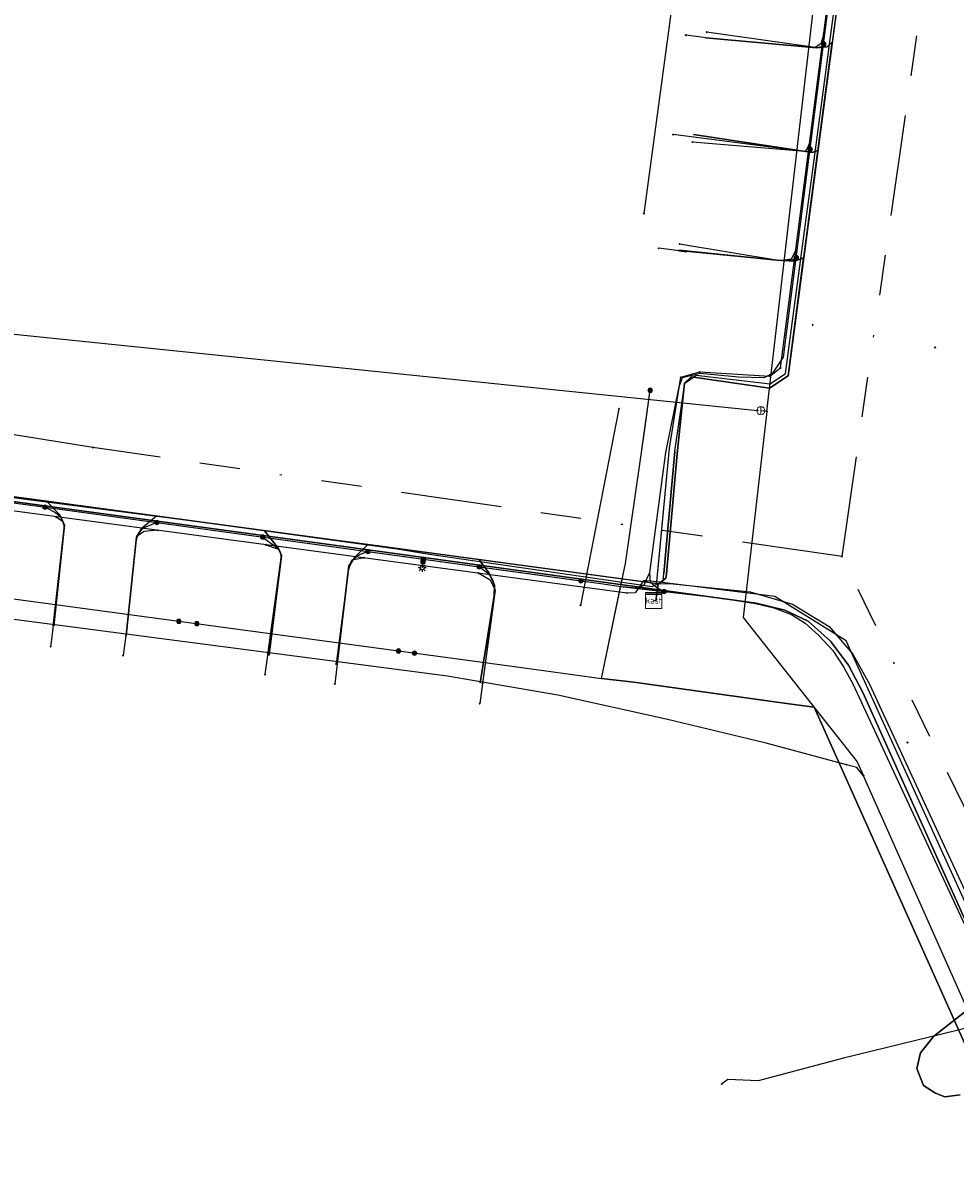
# Model space of a CAD drawing. Header units: metres. Extents: x 253430 to 254090, y 592748 to 593165.
# Tile 61 of 146: x 253817 to 253863, y 592752 to 592810. Entities that reach past the tile are written whole.
import ezdxf
from ezdxf.enums import TextEntityAlignment as Align
from ezdxf.lldxf.tags import DXFTag

# ---------------------------------------------------------------- set-up
doc = ezdxf.new("R2010")
doc.units = ezdxf.units.M
doc.linetypes.add('RI-OVERIG-SO', pattern=[17, 5, -2, 2, -2, 0, -2, 2, -2])
for name, color, linetype in [('B-WE-IE-MEUBILAIR-S', 7, 'Continuous'), ('B-WE-KL-DATA-G', 90, 'KL-DATA-SO'), ('B-WE-KL-DATA_DUCT-G', 90, 'Continuous'), ('B-WE-KL-DATA_HULPSTUK-S', 90, 'Continuous'), ('B-WE-KL-DATA_KABELBED-G', 90, 'Continuous'), ('B-WE-KL-DATA_MANTELBUIS-G', 90, 'Continuous'), ('B-WE-KL-ET_LS-G', 190, 'KL-LS-SO'), ('B-WE-KL-ET_LS_DUCT-G', 190, 'Continuous'), ('B-WE-KL-ET_LS_HULPSTUK-S', 190, 'Continuous'), ('B-WE-KL-ET_LS_KABELBED-G', 190, 'Continuous'), ('B-WE-KL-ET_LS_MANTELBUIS-G', 190, 'Continuous'), ('B-WE-KL-ET_MS-G', 130, 'KL-MS-SO'), ('B-WE-KL-ET_MS_KABELBED-G', 130, 'Continuous'), ('B-WE-KL-GAS_LD-G', 50, 'KL-GAS_LD-SO'), ('B-WE-KL-GAS_LD_HULPSTUK-S', 50, 'Continuous'), ('B-WE-KL-WATER-G', 170, 'KL-WATER-SO'), ('B-WE-KL-WATER_HULPSTUK-S', 170, 'Continuous'), ('B-WE-KL-WATER_MANTELBUIS-G', 170, 'Continuous'), ('B-WE-RI-VRIJVERVAL-G', 210, 'RI-OVERIG-SO'), ('B-WE-RI-VRIJVERVAL_HULPSTUK-S', 210, 'Continuous'), ('V-WE-KL-WATER-G', 170, 'V-KL-WATER-SO'), ('V-WE-KL-WATER_HULPSTUK-S', 170, 'Continuous')]:
    doc.layers.add(name, color=color, linetype=linetype)
doc.styles.add('NLCS-ISO', font='txt')
doc.styles.get("Standard").update_dxf_attribs({"font": 'simplex.shx'})
tags = doc.linetypes.add('KL-DATA-SO', pattern='A,4,-1,[101,NLCS.SHX,S=0.5,R=0,X=0,Y=0],-1,4,-1,["D",Standard,S=1,R=0,X=-0.25,Y=-0.5],-1.5', length=12.5).pattern_tags.tags
tags[18] = DXFTag(74, 10)
tags = doc.linetypes.add('KL-GAS_LD-SO', pattern='A,4,-1,[69,NLCS.SHX,S=0.5,R=0,X=0,Y=0],-1,4,-1,["L",Standard,S=1,R=0,X=0.25,Y=-0.5],-2', length=13).pattern_tags.tags
tags[18] = DXFTag(74, 10)
tags = doc.linetypes.add('KL-LS-SO', pattern='A,4,-1,[103,NLCS.SHX,S=0.75,R=0,X=0,Y=0],-1,4,-1,["L",Standard,S=1,R=0,X=0,Y=-0.5],-2', length=13).pattern_tags.tags
tags[18] = DXFTag(74, 10)
tags = doc.linetypes.add('KL-MS-SO', pattern='A,4,-1,[103,NLCS.SHX,S=0.75,R=0,X=0,Y=0],-1,4,-1,["M",Standard,S=1,R=0,X=0,Y=-0.5],-2', length=13).pattern_tags.tags
tags[18] = DXFTag(74, 10)
doc.linetypes.add('KL-WATER-SO', pattern='A,7,-0.5,[168,NLCS.SHX,S=0.75,R=0,X=0.75,Y=0],-2', length=9.5)
doc.linetypes.add('V-KL-WATER-SO', pattern='A,3.5,[24,NLCS.SHX,S=0.5,R=0,X=0,Y=0],3.5,-0.5,[168,NLCS.SHX,S=0.75,R=0,X=0.75,Y=0],-2', length=9.5)

# ---------------------------------------------------------------- blocks, each defined once
blk = doc.blocks.new('SKL-WTB_HULP_AFSLUITER-SO')
at = {"color": 0, "linetype": 'ByBlock', "lineweight": 18}
blk.add_lwpolyline([(0, 0.8), (0, -0.8)], dxfattribs=at)
blk.add_circle((0, 0), 1, dxfattribs=at)
at = {"color": 0, "linetype": 'ByBlock', "lineweight": 18, "style": 'NLCS-ISO', "flags": 1}
for tag, p in [('TYPE', (1.5, 0)), ('OMSCHRIJVING', (1.5, -3)), ('LABEL', (1.5, -1.5))]:
    blk.add_attdef(tag, p, '', height=1, dxfattribs=at)
blk = doc.blocks.new('SKL-WTB_HULP_OVERIG-SO')
at = {"color": 0, "linetype": 'ByBlock', "lineweight": 18}
for points in [[(-0.14, 0.14), (0.14, -0.14)], [(0.14, 0.14), (-0.14, -0.14)]]:
    blk.add_lwpolyline(points, dxfattribs=at)
at = {"color": 0, "linetype": 'ByBlock', "lineweight": 18, "style": 'NLCS-ISO', "flags": 1}
for tag, p in [('TYPE', (1.5, 0)), ('OMSCHRIJVING', (1.5, -3)), ('LABEL', (1.5, -1.5))]:
    blk.add_attdef(tag, p, '', height=1, dxfattribs=at)
blk = doc.blocks.new('SKL-WTB_HULP_KAST-SO')
at = {"color": 0, "linetype": 'ByBlock', "lineweight": 18}
for points in [[(-2, 2), (2, 2), (2, 1.68), (-2, 1.68)], [(-2, 1.52), (2, 1.52), (2, -2), (-2, -2)]]:
    blk.add_lwpolyline(points, close=True, dxfattribs=at)
at = {"color": 0, "linetype": 'ByBlock', "lineweight": 18, "style": 'NLCS-ISO'}
blk.add_text('kast', height=1.5, dxfattribs=at).set_placement((0, 0), align=Align.MIDDLE_CENTER)
at = {"color": 0, "linetype": 'ByBlock', "lineweight": 18, "style": 'NLCS-ISO', "flags": 1}
for tag, p in [('TYPE', (2.5, 0)), ('OMSCHRIJVING', (2.5, -3)), ('LABEL', (2.5, -1.5))]:
    blk.add_attdef(tag, p, '', height=1, dxfattribs=at)
blk = doc.blocks.new('SKL-WTB_HULP_MOF-SO')
at = {"linetype": 'ByBlock', "lineweight": 18}
h = blk.add_hatch(color=0, dxfattribs=at)
h.dxf.hatch_style = 1
h.paths.add_polyline_path([(-0.5625, 0, 1), (0.5625, 0, 1)])
at = {"color": 0, "linetype": 'ByBlock', "lineweight": 18}
blk.add_circle((0, 0), 0.5625, dxfattribs=at)
at = {"color": 0, "linetype": 'ByBlock', "lineweight": 18, "style": 'NLCS-ISO', "flags": 1}
for tag, p in [('TYPE', (1.5, 0)), ('OMSCHRIJVING', (1.5, -3)), ('LABEL', (1.5, -1.5))]:
    blk.add_attdef(tag, p, '', height=1, dxfattribs=at)
blk = doc.blocks.new('SIE-MEUBILAIR_PAAL_LICHTMAST-SO')
for points in [[(-0.62, 0), (-1, 0)], [(-0.71, 0.71), (-0.44, 0.44)], [(0, 1), (0, 0.62)], [(0.44, 0.44), (0.71, 0.71)], [(1, 0), (0.62, 0)], [(-0.71, -0.71), (-0.44, -0.44)], [(0, -0.62), (0, -1)], [(0.44, -0.44), (0.71, -0.71)]]:
    blk.add_lwpolyline(points)
blk.add_circle((0, 0), 0.5)
blk = doc.blocks.new('SRI-HULP_OVERIG-SO')
at = {"color": 0, "linetype": 'ByBlock', "lineweight": 18}
for points in [[(-0.14, 0.14), (0.14, -0.14)], [(0.14, 0.14), (-0.14, -0.14)]]:
    blk.add_lwpolyline(points, dxfattribs=at)
at = {"color": 0, "linetype": 'ByBlock', "lineweight": 18, "style": 'NLCS-ISO', "flags": 1}
for tag, p in [('TYPE', (1.5, 0)), ('OMSCHRIJVING', (1.5, -3)), ('LABEL', (1.5, -1.5))]:
    blk.add_attdef(tag, p, '', height=1, dxfattribs=at)

msp = doc.modelspace()

# ---------------------------------------------------------------- linework, layer by layer
at = {"layer": 'B-WE-KL-DATA-G'}
for points in [[(253848.479, 592780.859), (253848.586, 592780.845), (253848.699, 592781.687), (253792.675, 592789.251), (253792.125, 592788.862), (253791.866, 592786.704), (253791.337, 592786.467), (253790.977, 592786.494), (253783.037, 592787.435), (253782.461, 592787.481), (253782.258, 592787.543), (253782.116, 592787.761), (253782.045, 592788.063), (253783.047, 592792.876), (253783.374, 592797.083), (253783.907, 592797.51), (253784.719, 592797.378), (253786.801, 592797.154), (253787.253, 592797.14), (253787.77, 592800.584), (253791.979, 592829.434), (253792.79, 592834.774), (253793.527, 592840.048), (253795.352, 592852.556)], [(253854.563, 592836.113), (253860.773, 592836.046), (253860.951, 592835.872), (253855.144, 592792.001), (253854.218, 592791.392), (253850.335, 592791.953), (253850.01, 592791.637), (253849.65, 592788.13), (253849.116, 592782.183), (253849.081, 592781.968), (253848.725, 592781.684), (253848.699, 592781.687), (253848.586, 592780.845), (253848.479, 592780.859)], [(253853.86, 592830.697), (253859.104, 592830.252), (253860.09, 592829.367), (253855.144, 592792.001), (253854.218, 592791.392), (253850.335, 592791.953), (253850.01, 592791.637), (253849.65, 592788.13), (253849.116, 592782.183), (253849.081, 592781.968), (253848.725, 592781.684), (253848.699, 592781.687), (253848.586, 592780.845), (253848.479, 592780.859)], [(253853.206, 592825.564), (253858.412, 592824.805), (253859.41, 592824.231), (253855.144, 592792.001), (253854.218, 592791.392), (253850.335, 592791.953), (253850.01, 592791.637), (253849.65, 592788.13), (253849.116, 592782.183), (253849.081, 592781.968), (253848.725, 592781.684), (253848.699, 592781.687), (253848.586, 592780.845), (253848.479, 592780.859)], [(253852.474, 592819.82), (253857.168, 592819.547), (253858.332, 592819.066), (253858.621, 592818.269), (253855.144, 592792.001), (253854.218, 592791.392), (253850.335, 592791.953), (253850.01, 592791.637), (253849.65, 592788.13), (253849.116, 592782.183), (253849.081, 592781.968), (253848.725, 592781.684), (253848.699, 592781.687), (253848.586, 592780.845), (253848.479, 592780.859)], [(253851.844, 592814.869), (253857.28, 592814.245), (253857.814, 592814.001), (253858.011, 592813.66), (253855.144, 592792.001), (253854.218, 592791.392), (253850.335, 592791.953), (253850.01, 592791.637), (253849.65, 592788.13), (253849.116, 592782.183), (253849.081, 592781.968), (253848.725, 592781.684), (253848.699, 592781.687), (253848.586, 592780.845), (253848.479, 592780.859)], [(253856.335, 592801.983), (253857.4, 592809.934)], [(253856.335, 592801.983), (253857.4, 592809.934)], [(253848.479, 592780.859), (253848.586, 592780.845), (253848.699, 592781.687), (253848.725, 592781.684), (253849.081, 592781.968), (253849.116, 592782.183), (253849.65, 592788.13), (253850.01, 592791.637), (253850.335, 592791.953), (253854.218, 592791.392), (253855.144, 592792.001), (253857.337, 592808.564), (253857.085, 592808.327), (253856.555, 592808.285), (253851.068, 592808.779)], [(253848.479, 592780.859), (253848.586, 592780.845), (253848.699, 592781.687), (253848.725, 592781.684), (253849.081, 592781.968), (253849.116, 592782.183), (253849.65, 592788.13), (253850.01, 592791.637), (253850.335, 592791.953), (253854.218, 592791.392), (253855.144, 592792.001), (253856.624, 592803.18), (253856.349, 592803.085), (253850.455, 592803.972)], [(253855.993, 592799.433), (253856.335, 592801.983)], [(253855.993, 592799.433), (253856.335, 592801.983)], [(253838.707, 592782.958), (253848.405, 592781.557), (253848.951, 592781.825), (253848.984, 592782.199), (253849.525, 592788.272), (253850.02, 592791.641), (253850.587, 592792.046), (253854.263, 592791.616), (253855.013, 592792.124), (253855.993, 592799.433)], [(253838.707, 592782.958), (253848.405, 592781.557), (253848.951, 592781.825), (253848.984, 592782.199), (253849.525, 592788.272), (253850.02, 592791.641), (253850.587, 592792.046), (253854.263, 592791.616), (253855.013, 592792.124), (253855.993, 592799.433)], [(253848.479, 592780.859), (253848.586, 592780.845), (253848.699, 592781.687), (253848.725, 592781.684), (253849.081, 592781.968), (253849.116, 592782.183), (253849.65, 592788.13), (253850.01, 592791.637), (253850.335, 592791.953), (253854.218, 592791.392), (253855.144, 592792.001), (253855.919, 592797.856), (253855.478, 592797.699), (253854.593, 592797.744), (253849.725, 592798.238)], [(253848.479, 592780.859), (253848.586, 592780.845), (253848.699, 592781.687), (253802.472, 592787.928), (253801.438, 592786.799), (253800.68, 592782.036)], [(253848.479, 592780.859), (253848.586, 592780.845), (253848.699, 592781.687), (253807.869, 592787.2), (253808.229, 592786.47), (253808.304, 592785.963), (253808.019, 592781.048)], [(253848.479, 592780.859), (253848.586, 592780.845), (253848.699, 592781.687), (253812.947, 592786.514), (253812.164, 592785.834), (253811.819, 592785.29), (253811.243, 592780.614)], [(253814.42, 592786.27), (253817.33, 592785.893)], [(253814.42, 592786.27), (253817.33, 592785.893)], [(253817.33, 592785.893), (253825.229, 592784.872)], [(253817.33, 592785.893), (253825.229, 592784.872)], [(253848.479, 592780.859), (253848.586, 592780.845), (253848.699, 592781.687), (253818.36, 592785.784), (253819.01, 592785.109), (253819.243, 592784.603), (253818.687, 592779.585)], [(253848.479, 592780.859), (253848.586, 592780.845), (253848.699, 592781.687), (253823.816, 592785.047), (253823.048, 592784.415), (253822.809, 592783.996), (253822.287, 592779.128)], [(253825.229, 592784.872), (253827.915, 592784.504)], [(253825.229, 592784.872), (253827.915, 592784.504)], [(253827.915, 592784.504), (253835.755, 592783.428)], [(253827.915, 592784.504), (253835.755, 592783.428)], [(253848.479, 592780.859), (253848.586, 592780.845), (253848.699, 592781.687), (253829.168, 592784.325), (253829.871, 592783.437), (253830.01, 592783.091), (253829.328, 592778.181)], [(253848.479, 592780.859), (253848.586, 592780.845), (253848.699, 592781.687), (253834.296, 592783.633), (253833.689, 592783.041), (253833.35, 592782.583), (253832.776, 592777.717)], [(253835.755, 592783.428), (253837.236, 592783.171), (253838.707, 592782.958)], [(253835.755, 592783.428), (253837.236, 592783.171), (253838.707, 592782.958)], [(253848.479, 592780.859), (253848.586, 592780.845), (253848.699, 592781.687), (253839.828, 592782.886), (253840.311, 592782.222), (253840.589, 592781.619), (253840.569, 592781.095), (253839.876, 592776.778)]]:
    msp.add_lwpolyline(points, dxfattribs=at)
at = {"layer": 'B-WE-KL-DATA_DUCT-G'}
for points in [[(253848.479, 592780.859), (253848.586, 592780.845), (253848.699, 592781.687), (253792.675, 592789.251), (253792.125, 592788.862), (253791.866, 592786.704), (253791.337, 592786.467), (253790.977, 592786.494), (253783.037, 592787.435), (253782.461, 592787.481), (253782.258, 592787.543), (253782.045, 592788.063), (253783.047, 592792.876), (253783.374, 592797.083), (253783.907, 592797.51), (253787.253, 592797.14), (253787.952, 592801.831), (253791.782, 592828.084), (253792.514, 592832.954), (253793.345, 592838.747), (253795.405, 592852.957), (253763.802, 592857.853)], [(253860.951, 592835.872), (253855.144, 592792.001), (253854.218, 592791.392), (253850.335, 592791.953), (253850.01, 592791.637), (253849.65, 592788.13), (253849.116, 592782.183), (253849.081, 592781.968), (253848.978, 592781.886)], [(253848.515, 592781.712), (253792.675, 592789.251), (253792.125, 592788.862), (253791.866, 592786.704), (253791.337, 592786.467), (253790.977, 592786.494), (253783.037, 592787.435), (253782.461, 592787.481)], [(253849.274, 592781.71), (253853.269, 592781.287), (253855.374, 592780.682), (253857.184, 592779.58), (253858.361, 592778.197), (253859.183, 592776.708), (253870.02, 592753.263), (253870.315, 592752.555)]]:
    msp.add_lwpolyline(points, dxfattribs=at)
at = {"layer": 'B-WE-KL-DATA_KABELBED-G'}
for points in [[(253858.011, 592813.66), (253857.337, 592808.564)], [(253851.068, 592808.779), (253856.555, 592808.285), (253857.085, 592808.327), (253857.337, 592808.564)], [(253857.337, 592808.564), (253856.624, 592803.18)], [(253850.455, 592803.972), (253856.349, 592803.085), (253856.624, 592803.18)], [(253856.624, 592803.18), (253855.919, 592797.856)], [(253849.725, 592798.238), (253854.593, 592797.744), (253855.478, 592797.699), (253855.919, 592797.856)], [(253855.919, 592797.856), (253855.144, 592792.001), (253854.218, 592791.392), (253850.335, 592791.953), (253850.01, 592791.637), (253849.65, 592788.13)], [(253849.65, 592788.13), (253849.116, 592782.183)], [(253818.36, 592785.784), (253812.947, 592786.514)], [(253818.687, 592779.585), (253819.243, 592784.603), (253819.01, 592785.109), (253818.36, 592785.784)], [(253823.816, 592785.047), (253818.36, 592785.784)], [(253823.816, 592785.047), (253823.048, 592784.415), (253822.809, 592783.996), (253822.287, 592779.128)], [(253829.168, 592784.325), (253823.816, 592785.047)], [(253829.328, 592778.181), (253830.01, 592783.091), (253829.871, 592783.437), (253829.168, 592784.325)], [(253834.296, 592783.633), (253829.168, 592784.325)], [(253832.776, 592777.717), (253833.35, 592782.583), (253833.689, 592783.041), (253834.296, 592783.633)], [(253839.828, 592782.886), (253834.296, 592783.633)], [(253839.876, 592776.778), (253840.569, 592781.095), (253840.589, 592781.619), (253840.311, 592782.222), (253839.828, 592782.886)], [(253848.515, 592781.712), (253839.828, 592782.886)], [(253849.116, 592782.183), (253849.081, 592781.968), (253848.978, 592781.886)], [(253848.479, 592780.859), (253848.586, 592780.845), (253848.699, 592781.687)], [(253848.699, 592781.687), (253848.515, 592781.712)], [(253848.725, 592781.684), (253848.699, 592781.687)], [(253848.978, 592781.886), (253848.725, 592781.684)], [(253848.725, 592781.684), (253849.274, 592781.71)], [(253849.274, 592781.71), (253853.269, 592781.287), (253855.374, 592780.682), (253857.184, 592779.58), (253858.361, 592778.197), (253859.183, 592776.708), (253870.02, 592753.263), (253870.315, 592752.555)]]:
    msp.add_lwpolyline(points, dxfattribs=at)
at = {"layer": 'B-WE-KL-DATA_MANTELBUIS-G'}
for points in [[(253849.524, 592788.272), (253848.984, 592782.199)], [(253849.116, 592782.183), (253849.65, 592788.13)]]:
    msp.add_lwpolyline(points, dxfattribs=at)
at = {"layer": 'B-WE-KL-ET_LS-G'}
for points in [[(253794.197, 592787.212), (253794.266, 592787.986), (253794.568, 592788.369), (253795.628, 592788.498), (253817.57, 592785.592), (253845.856, 592781.705), (253846.964, 592781.543), (253847.625, 592781.497), (253848.01, 592781.618), (253848.113, 592781.873), (253848.292, 592782.25), (253849.088, 592788.21), (253849.744, 592791.467), (253849.905, 592791.929), (253850.787, 592792.145), (253852.685, 592791.954), (253853.968, 592791.93), (253854.391, 592792.146), (253854.927, 592792.934), (253860.513, 592836.657)], [(253848.993, 592781.308), (253848.625, 592781.512), (253848.324, 592781.76), (253848.292, 592782.25), (253849.088, 592788.21), (253849.744, 592791.467), (253849.905, 592791.929), (253850.787, 592792.145), (253852.685, 592791.954), (253853.968, 592791.93), (253854.391, 592792.146), (253854.927, 592792.934), (253860.513, 592836.657)], [(253856.911, 592808.464), (253856.788, 592808.331), (253856.599, 592808.28), (253851.466, 592808.732), (253850.077, 592808.909)], [(253856.244, 592803.241), (253856.123, 592803.116), (253855.948, 592803.143), (253849.448, 592803.973)], [(253794.246, 592800.045), (253793.482, 592795.409), (253793.05, 592790.288), (253800.496, 592788.43), (253799.791, 592783.226), (253841.574, 592777.581), (253845.892, 592776.994), (253847.498, 592776.81), (253855.067, 592775.754), (253856.448, 592775.567), (253866.675, 592752.695)], [(253855.557, 592797.87), (253855.403, 592797.755), (253854.819, 592797.708), (253849.721, 592798.206), (253850.118, 592798.156), (253848.73, 592798.333)], [(253866.675, 592752.695), (253856.448, 592775.567), (253855.067, 592775.754), (253847.498, 592776.81), (253845.892, 592776.994), (253847.077, 592782.695), (253847.837, 592787.972), (253848.305, 592791.288)], [(253794.197, 592787.212), (253794.266, 592787.986), (253794.568, 592788.369), (253795.628, 592788.498), (253817.57, 592785.592), (253845.856, 592781.705), (253846.964, 592781.543), (253848.993, 592781.308)], [(253794.197, 592787.212), (253794.266, 592787.986), (253794.568, 592788.369), (253795.628, 592788.498), (253817.57, 592785.592), (253844.866, 592781.841)], [(253818.281, 592785.494), (253818.765, 592785.238), (253818.879, 592785.166), (253818.978, 592785.078), (253819.06, 592784.975), (253819.126, 592784.856), (253819.206, 592784.597), (253819.212, 592784.326), (253818.738, 592780.057), (253818.621, 592779.064), (253818.559, 592778.568)], [(253823.831, 592784.732), (253823.271, 592784.505), (253823.074, 592784.385), (253822.928, 592784.206), (253822.832, 592783.989), (253822.783, 592783.756), (253822.287, 592779.128), (253822.153, 592778.137)], [(253829.073, 592784.011), (253829.72, 592783.546), (253829.851, 592783.421), (253829.94, 592783.264), (253829.986, 592783.088), (253829.984, 592782.907), (253829.191, 592777.19)], [(253834.301, 592783.292), (253833.921, 592783.136), (253833.71, 592783.015), (253833.541, 592782.84), (253833.499, 592782.784), (253833.38, 592782.571), (253833.321, 592782.334), (253832.659, 592776.724)], [(253837.034, 592782.781), (253836.995, 592782.484)], [(253837.052, 592782.914), (253837.034, 592782.781)], [(253839.832, 592782.532), (253840.164, 592782.291), (253840.34, 592782.123), (253840.464, 592781.914), (253840.491, 592781.849), (253840.562, 592781.614), (253840.579, 592781.369), (253840.535, 592780.847), (253839.85, 592775.756)], [(253844.866, 592781.841), (253845.856, 592781.705), (253846.964, 592781.543), (253851.756, 592780.987), (253853.524, 592780.708), (253854.446, 592780.501), (253855.322, 592780.162), (253856.001, 592779.735), (253856.675, 592779.127), (253857.367, 592778.387), (253857.905, 592777.566), (253858.364, 592776.726), (253868.832, 592754.178), (253869.106, 592753.808), (253869.781, 592752.576)], [(253848.993, 592781.308), (253851.756, 592780.987), (253853.524, 592780.708), (253854.446, 592780.501), (253855.322, 592780.162), (253856.001, 592779.735), (253856.675, 592779.127), (253857.367, 592778.387), (253857.905, 592777.566), (253858.364, 592776.726), (253868.832, 592754.178), (253869.106, 592753.808), (253869.781, 592752.576)]]:
    msp.add_lwpolyline(points, dxfattribs=at)
at = {"layer": 'B-WE-KL-ET_LS_DUCT-G'}
for points in [[(253846.818, 592781.451), (253847.077, 592782.695), (253847.837, 592787.972), (253848.033, 592789.361)], [(253848.292, 592782.25), (253849.088, 592788.21)]]:
    msp.add_lwpolyline(points, dxfattribs=at)
at = {"layer": 'B-WE-KL-ET_LS_KABELBED-G'}
for points in [[(253849.088, 592788.21), (253849.744, 592791.467), (253849.905, 592791.929), (253850.787, 592792.145), (253852.685, 592791.954), (253853.968, 592791.93), (253854.391, 592792.146), (253854.927, 592792.934), (253860.513, 592836.657)], [(253794.246, 592800.045), (253793.482, 592795.409), (253793.05, 592790.288), (253800.496, 592788.43), (253799.791, 592783.226), (253841.574, 592777.581), (253845.892, 592776.994)], [(253848.033, 592789.361), (253848.305, 592791.288)], [(253846.818, 592781.451), (253847.077, 592782.695), (253847.837, 592787.972), (253848.033, 592789.361)], [(253794.197, 592787.212), (253794.266, 592787.986), (253794.568, 592788.369), (253795.628, 592788.498), (253817.57, 592785.592), (253844.866, 592781.841)], [(253848.292, 592782.25), (253849.088, 592788.21)], [(253846.964, 592781.543), (253847.625, 592781.497), (253848.01, 592781.618), (253848.113, 592781.873), (253848.292, 592782.25)], [(253848.993, 592781.308), (253848.625, 592781.512), (253848.324, 592781.76), (253848.292, 592782.25)], [(253844.866, 592781.841), (253845.856, 592781.705), (253846.964, 592781.543)], [(253845.892, 592776.994), (253846.818, 592781.451)], [(253848.993, 592781.308), (253846.964, 592781.543)], [(253848.993, 592781.308), (253851.756, 592780.987), (253853.524, 592780.708), (253854.446, 592780.501), (253855.322, 592780.162), (253856.001, 592779.735), (253856.675, 592779.127), (253857.367, 592778.387), (253857.905, 592777.566), (253858.364, 592776.726), (253868.832, 592754.178), (253869.106, 592753.808), (253869.781, 592752.576)], [(253845.892, 592776.994), (253847.498, 592776.81), (253855.067, 592775.754), (253856.448, 592775.567), (253866.675, 592752.695)]]:
    msp.add_lwpolyline(points, dxfattribs=at)
at = {"layer": 'B-WE-KL-ET_LS_MANTELBUIS-G'}
for points in [[(253846.818, 592781.451), (253847.077, 592782.695), (253847.837, 592787.972), (253848.033, 592789.361)], [(253848.292, 592782.25), (253849.088, 592788.21)]]:
    msp.add_lwpolyline(points, dxfattribs=at)
at = {"layer": 'B-WE-KL-ET_MS-G'}
for points in [[(253864.541, 592763.647), (253858.871, 592776.264), (253858.138, 592777.662), (253857.247, 592778.852), (253856.152, 592779.834), (253854.981, 592780.381), (253853.556, 592780.73), (253832.634, 592783.599), (253810.709, 592786.579), (253794.056, 592788.778), (253793.36, 592788.798), (253792.83, 592788.681), (253792.432, 592788.382), (253792.143, 592787.755), (253791.802, 592785.281), (253791.999, 592784.344), (253792.344, 592783.958), (253792.809, 592783.807), (253793.348, 592784.069), (253793.478, 592784.631)], [(253864.541, 592763.647), (253858.871, 592776.264), (253858.138, 592777.662), (253857.247, 592778.852), (253856.152, 592779.834), (253854.981, 592780.381), (253853.556, 592780.73), (253832.634, 592783.599), (253810.709, 592786.579), (253794.056, 592788.778), (253793.36, 592788.798), (253792.83, 592788.681), (253792.432, 592788.382), (253792.143, 592787.755), (253791.802, 592785.281), (253791.999, 592784.344), (253792.344, 592783.958), (253792.809, 592783.807), (253793.348, 592784.069), (253793.478, 592784.631)], [(253864.541, 592763.647), (253858.871, 592776.264), (253858.138, 592777.662), (253857.247, 592778.852), (253856.152, 592779.834), (253854.981, 592780.381), (253853.556, 592780.73), (253832.634, 592783.599), (253810.709, 592786.579), (253794.056, 592788.778), (253793.36, 592788.798), (253792.83, 592788.681), (253792.432, 592788.382), (253792.143, 592787.755), (253791.802, 592785.281), (253791.999, 592784.344), (253792.344, 592783.958), (253792.809, 592783.807), (253793.348, 592784.069), (253793.478, 592784.631)], [(253794.388, 592788.734), (253810.709, 592786.579), (253832.634, 592783.599), (253853.556, 592780.73), (253854.981, 592780.381), (253856.152, 592779.834), (253857.247, 592778.852), (253858.138, 592777.662), (253858.871, 592776.264), (253864.541, 592763.647)], [(253794.388, 592788.734), (253810.709, 592786.579), (253832.634, 592783.599), (253853.556, 592780.73), (253854.981, 592780.381), (253856.152, 592779.834), (253857.247, 592778.852), (253858.138, 592777.662), (253858.871, 592776.264), (253864.541, 592763.647)], [(253794.388, 592788.734), (253810.709, 592786.579), (253832.634, 592783.599), (253853.556, 592780.73), (253854.981, 592780.381), (253856.152, 592779.834), (253857.247, 592778.852), (253858.138, 592777.662), (253858.871, 592776.264), (253864.541, 592763.647)], [(253863.896, 592760.437), (253862.387, 592759.25), (253861.725, 592758.416), (253861.539, 592757.647), (253861.873, 592756.8), (253862.461, 592756.425), (253862.927, 592756.249), (253863.689, 592756.345)], [(253863.689, 592756.345), (253862.927, 592756.249), (253862.461, 592756.425), (253861.873, 592756.8), (253861.539, 592757.647), (253861.725, 592758.416), (253862.387, 592759.25), (253863.896, 592760.437)], [(253863.896, 592760.437), (253862.387, 592759.25), (253861.725, 592758.416), (253861.539, 592757.647), (253861.873, 592756.8), (253862.461, 592756.425), (253862.927, 592756.249), (253863.689, 592756.345)], [(253863.689, 592756.345), (253862.927, 592756.249), (253862.461, 592756.425), (253861.873, 592756.8), (253861.539, 592757.647), (253861.725, 592758.416), (253862.387, 592759.25), (253863.896, 592760.437)], [(253863.896, 592760.437), (253862.387, 592759.25), (253861.725, 592758.416), (253861.539, 592757.647), (253861.873, 592756.8), (253862.461, 592756.425), (253862.927, 592756.249), (253863.689, 592756.345)], [(253863.689, 592756.345), (253862.927, 592756.249), (253862.461, 592756.425), (253861.873, 592756.8), (253861.539, 592757.647), (253861.725, 592758.416), (253862.387, 592759.25), (253863.896, 592760.437)]]:
    msp.add_lwpolyline(points, dxfattribs=at)
at = {"layer": 'B-WE-KL-ET_MS_KABELBED-G'}
msp.add_lwpolyline([(253794.388, 592788.734), (253810.709, 592786.579), (253832.634, 592783.599), (253853.556, 592780.73), (253854.981, 592780.381), (253856.152, 592779.834), (253857.247, 592778.852), (253858.138, 592777.662), (253858.871, 592776.264), (253864.541, 592763.647), (253864.781, 592762.438), (253864.589, 592761.499), (253863.896, 592760.437), (253862.387, 592759.25), (253861.725, 592758.416), (253861.539, 592757.647), (253861.873, 592756.8), (253862.461, 592756.425), (253862.927, 592756.249), (253863.689, 592756.345)], dxfattribs=at)
at = {"layer": 'B-WE-KL-GAS_LD-G'}
msp.add_lwpolyline([(253846.754, 592790.378), (253844.848, 592780.618)], dxfattribs=at)
at = {"layer": 'B-WE-KL-WATER-G'}
for points in [[(253854.249, 592791.991), (253854.768, 592792.398), (253859.145, 592826.14), (253860.994, 592840.801), (253861.277, 592843.378), (253860.862, 592843.768), (253856.12, 592844.263), (253853.616, 592848.169)], [(253856.919, 592808.975), (253856.77, 592808.475), (253856.489, 592808.293), (253851.103, 592809.057)], [(253856.214, 592803.546), (253856.085, 592803.251), (253855.981, 592803.138), (253850.408, 592803.603)], [(253855.521, 592798.203), (253855.302, 592797.796), (253854.752, 592797.717), (253849.764, 592798.543)], [(253848.629, 592781.79), (253849.269, 592788.417), (253849.818, 592791.933), (253850.762, 592792.202), (253854.249, 592791.991)], [(253854.094, 592790.243), (253853.796, 592790.277)], [(253847.158, 592781.234), (253803.415, 592787.073)], [(253818.83, 592785.015), (253819.151, 592784.804), (253819.244, 592784.611), (253818.711, 592779.609)], [(253823.863, 592784.344), (253823.203, 592784.288), (253822.814, 592784.045), (253822.302, 592779.126)], [(253829.242, 592783.626), (253829.863, 592783.415), (253830.01, 592783.092), (253829.402, 592778.171)], [(253834.108, 592782.976), (253833.505, 592782.859), (253833.348, 592782.565), (253832.727, 592777.723)], [(253839.797, 592782.217), (253840.363, 592781.894), (253840.614, 592781.376), (253839.987, 592776.747)], [(253848.129, 592781.834), (253847.981, 592781.84), (253847.553, 592781.239), (253847.158, 592781.234)], [(253848.629, 592781.79), (253848.129, 592781.834)], [(253870.07, 592752.565), (253866.882, 592759.439), (253858.035, 592778.862), (253854.487, 592781.057), (253848.629, 592781.79)]]:
    msp.add_lwpolyline(points, dxfattribs=at)
at = {"layer": 'B-WE-KL-WATER_MANTELBUIS-G'}
msp.add_lwpolyline([(253848.68, 592782.278), (253849.269, 592788.417)], dxfattribs=at)
at = {"layer": 'B-WE-RI-VRIJVERVAL-G'}
for points in [[(253857.83, 592783.04), (253863.14, 592820.03)], [(253820.66, 592788.45), (253781.33, 592794.77)], [(253857.83, 592783.04), (253820.66, 592788.45)], [(253872.743, 592752.463), (253857.83, 592783.04)]]:
    msp.add_lwpolyline(points, dxfattribs=at)
at = {"layer": 'V-WE-KL-WATER-G'}
for points in [[(253859.296, 592835.275), (253859.253, 592835.362), (253859.186, 592835.886), (253852.948, 592836.795), (253847.988, 592800.057)], [(253854.094, 592790.243), (253859.296, 592835.275)], [(253793.218, 592795.537), (253816.742, 592794.079), (253853.628, 592790.294)], [(253854.094, 592790.243), (253852.912, 592780.011), (253858.579, 592772.865), (253858.888, 592772.171)], [(253858.052, 592772.716), (253854.053, 592773.784), (253849.096, 592774.981), (253843.717, 592776.162), (253838.253, 592777.11), (253802.678, 592781.758)], [(253858.888, 592772.171), (253858.554, 592772.582), (253858.052, 592772.716)], [(253867.565, 592752.661), (253858.888, 592772.171)], [(253866.372, 592759.529), (253866.316, 592759.918), (253865.687, 592760.069), (253857.893, 592758.163), (253853.668, 592757.028), (253852.155, 592757.094), (253851.848, 592756.877)]]:
    msp.add_lwpolyline(points, dxfattribs=at)

# ---------------------------------------------------------------- block references
at = {"layer": 'B-WE-IE-MEUBILAIR-S', "xscale": 0.2, "yscale": 0.2, "zscale": 0.2}
msp.add_blockref('SIE-MEUBILAIR_PAAL_LICHTMAST-SO', (253836.995, 592782.484), dxfattribs=at)
at = {"layer": 'B-WE-KL-DATA_HULPSTUK-S', "xscale": 0.2, "yscale": 0.2, "zscale": 0.2}
msp.add_blockref('SKL-WTB_HULP_KAST-SO', (253848.479, 592780.859), dxfattribs=at)
at = {"layer": 'B-WE-KL-ET_LS_HULPSTUK-S', "xscale": 0.2, "yscale": 0.2, "zscale": 0.2}
for name, p in [('SKL-WTB_HULP_OVERIG-SO', (253850.077, 592808.909)), ('SKL-WTB_HULP_MOF-SO', (253856.911, 592808.464)), ('SKL-WTB_HULP_OVERIG-SO', (253849.448, 592803.973)), ('SKL-WTB_HULP_MOF-SO', (253856.244, 592803.241)), ('SKL-WTB_HULP_OVERIG-SO', (253848.73, 592798.333)), ('SKL-WTB_HULP_MOF-SO', (253855.557, 592797.87)), ('SKL-WTB_HULP_MOF-SO', (253848.305, 592791.288)), ('SKL-WTB_HULP_MOF-SO', (253818.281, 592785.494)), ('SKL-WTB_HULP_MOF-SO', (253823.831, 592784.732)), ('SKL-WTB_HULP_MOF-SO', (253829.073, 592784.011)), ('SKL-WTB_HULP_MOF-SO', (253834.301, 592783.292)), ('SKL-WTB_HULP_MOF-SO', (253837.034, 592782.781)), ('SKL-WTB_HULP_MOF-SO', (253837.052, 592782.914)), ('SKL-WTB_HULP_MOF-SO', (253839.832, 592782.532)), ('SKL-WTB_HULP_MOF-SO', (253844.866, 592781.841)), ('SKL-WTB_HULP_MOF-SO', (253848.993, 592781.308)), ('SKL-WTB_HULP_MOF-SO', (253824.92, 592779.831)), ('SKL-WTB_HULP_MOF-SO', (253825.812, 592779.711)), ('SKL-WTB_HULP_OVERIG-SO', (253818.559, 592778.568)), ('SKL-WTB_HULP_OVERIG-SO', (253822.153, 592778.137)), ('SKL-WTB_HULP_MOF-SO', (253835.82, 592778.358)), ('SKL-WTB_HULP_MOF-SO', (253836.612, 592778.251)), ('SKL-WTB_HULP_OVERIG-SO', (253829.191, 592777.19)), ('SKL-WTB_HULP_OVERIG-SO', (253832.659, 592776.724)), ('SKL-WTB_HULP_OVERIG-SO', (253839.85, 592775.756))]:
    msp.add_blockref(name, p, dxfattribs=at)
at = {"layer": 'B-WE-KL-GAS_LD_HULPSTUK-S', "xscale": 0.2, "yscale": 0.2, "zscale": 0.2}
for p in [(253846.754, 592790.378), (253844.848, 592780.618)]:
    msp.add_blockref('SKL-WTB_HULP_OVERIG-SO', p, dxfattribs=at)
at = {"layer": 'B-WE-KL-WATER_HULPSTUK-S', "xscale": 0.2, "yscale": 0.2, "zscale": 0.2}
for name, p in [('SKL-WTB_HULP_OVERIG-SO', (253851.103, 592809.057)), ('SKL-WTB_HULP_OVERIG-SO', (253856.919, 592808.975)), ('SKL-WTB_HULP_OVERIG-SO', (253850.408, 592803.603)), ('SKL-WTB_HULP_OVERIG-SO', (253856.214, 592803.546)), ('SKL-WTB_HULP_OVERIG-SO', (253849.764, 592798.543)), ('SKL-WTB_HULP_OVERIG-SO', (253855.521, 592798.203)), ('SKL-WTB_HULP_OVERIG-SO', (253850.762, 592792.202)), ('SKL-WTB_HULP_OVERIG-SO', (253854.768, 592792.398)), ('SKL-WTB_HULP_OVERIG-SO', (253849.818, 592791.933)), ('SKL-WTB_HULP_OVERIG-SO', (253854.249, 592791.991)), ('SKL-WTB_HULP_AFSLUITER-SO', (253853.796, 592790.277)), ('SKL-WTB_HULP_OVERIG-SO', (253818.83, 592785.015)), ('SKL-WTB_HULP_OVERIG-SO', (253823.863, 592784.344)), ('SKL-WTB_HULP_OVERIG-SO', (253829.242, 592783.626)), ('SKL-WTB_HULP_OVERIG-SO', (253834.108, 592782.976)), ('SKL-WTB_HULP_OVERIG-SO', (253839.797, 592782.217)), ('SKL-WTB_HULP_OVERIG-SO', (253848.129, 592781.834)), ('SKL-WTB_HULP_OVERIG-SO', (253848.629, 592781.79)), ('SKL-WTB_HULP_OVERIG-SO', (253847.158, 592781.234)), ('SKL-WTB_HULP_OVERIG-SO', (253818.711, 592779.609)), ('SKL-WTB_HULP_OVERIG-SO', (253822.302, 592779.126)), ('SKL-WTB_HULP_OVERIG-SO', (253829.402, 592778.171)), ('SKL-WTB_HULP_OVERIG-SO', (253832.727, 592777.723)), ('SKL-WTB_HULP_OVERIG-SO', (253839.987, 592776.747))]:
    msp.add_blockref(name, p, dxfattribs=at)
at = {"layer": 'B-WE-RI-VRIJVERVAL_HULPSTUK-S', "xscale": 0.2, "yscale": 0.2, "zscale": 0.2}
for p in [(253856.362, 592794.539), (253862.446, 592793.41), (253820.661, 592788.451), (253857.826, 592783.041), (253861.073, 592773.821)]:
    msp.add_blockref('SRI-HULP_OVERIG-SO', p, dxfattribs=at)
at = {"layer": 'V-WE-KL-WATER_HULPSTUK-S', "xscale": 0.2, "yscale": 0.2, "zscale": 0.2}
for p in [(253847.988, 592800.057), (253853.628, 592790.294), (253854.094, 592790.243), (253858.052, 592772.716), (253858.888, 592772.171), (253851.848, 592756.877)]:
    msp.add_blockref('SKL-WTB_HULP_OVERIG-SO', p, dxfattribs=at)

doc.saveas('drawing.dxf')
